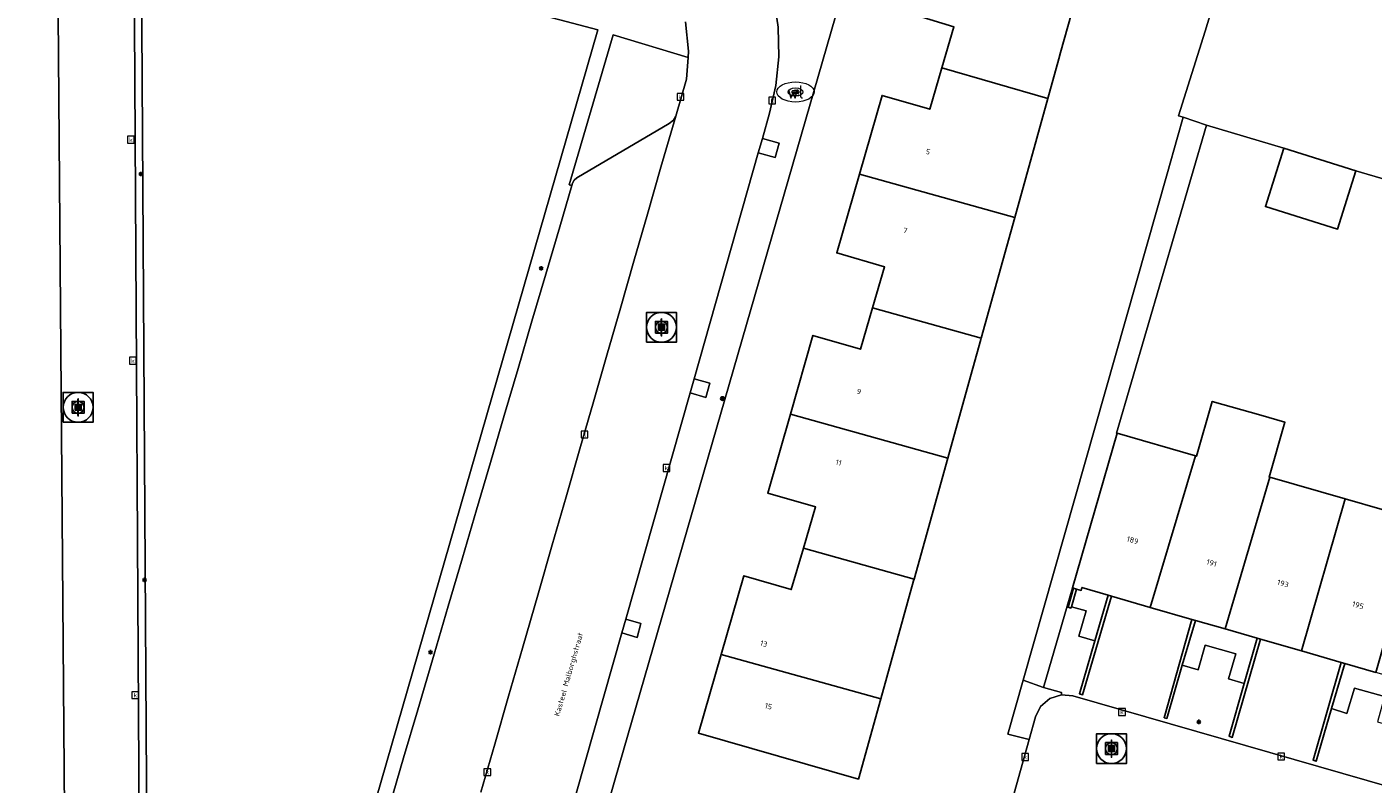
# Model space of a CAD drawing. Header units: metres. Extents: x 197147 to 199131, y 355511 to 356703.
# Tile 145 of 225: x 198569 to 198659, y 355840 to 355890. Entities that reach past the tile are written whole.
import ezdxf
from ezdxf.enums import TextEntityAlignment as Align

# ---------------------------------------------------------------- set-up
doc = ezdxf.new("R2010")
doc.units = ezdxf.units.M
for name, color, linetype, lineweight in [('B-WE-GR-BEPLANTING_CULTUUR_HEESTERS-G', 252, 'Continuous', 18), ('B-WE-GR-GRAS_KRUIDENRIJK-G', 252, 'Continuous', 18), ('B-WE-KL-ET_LS_OV_LICHTMAST-S', 252, 'Continuous', 25), ('B-WE-KL-WATER_PUT-S', 252, 'Continuous', 25), ('B-WE-KL-WATER_PUT-S @ 0.05', 252, 'Continuous', 25), ('B-WE-KL-WATER_PUT-S @ 0.1', 252, 'Continuous', 25), ('B-WE-KL-WATER_PUT-S @ 0.2', 252, 'Continuous', 25), ('B-WE-KL-WATER_PUT-S @ 0.5 (1)', 252, 'Continuous', 25), ('B-WE-KL-WATER_PUT-S @ 0.5 (2)', 252, 'Continuous', 25), ('B-WE-OG-BEBOUWING_STRAATNAAM-T18', 252, 'Continuous', 18), ('B-WE-OG-TERREIN_ERF-G', 252, 'Continuous', 18), ('B-WE-RI-GWA_KOLK-S', 252, 'Continuous', 25), ('B-WE-RI-GWA_RIOOLPUT-S', 252, 'Continuous', 25), ('B-WE-RI-GWA_RIOOLPUT-S @ 0.05', 252, 'Continuous', 25), ('B-WE-RI-GWA_RIOOLPUT-S @ 0.1', 252, 'Continuous', 25), ('B-WE-RI-GWA_RIOOLPUT-S @ 0.2', 252, 'Continuous', 25), ('B-WE-RI-GWA_RIOOLPUT-S @ 0.5 (1)', 252, 'Continuous', 25), ('B-WE-RI-GWA_RIOOLPUT-S @ 0.5 (2)', 252, 'Continuous', 25), ('B-WE-VH-ONVERHARD-G', 252, 'Continuous', 18), ('B-WE-VH-VERHARDING_ASFALT-G', 252, 'Continuous', 18), ('B-WE-VH-VERHARDING_BETONSTRAATSTEEN-G', 252, 'Continuous', 18), ('B-WE-VH-VERHARDING_OPEN-G', 252, 'Continuous', 18), ('B-WE-VH-VERHARDING_TEGEL-G', 252, 'Continuous', 18), ('X-XX-AL-ALGEMEEN-G', 7, 'Continuous', 18), ('X-XX-AL-ALGEMEEN-S', 7, 'Continuous', 25), ('X-XX-AL-ALGEMEEN-S @ 0.05', 7, 'Continuous', 25), ('X-XX-AL-ALGEMEEN-S @ 0.1', 7, 'Continuous', 25), ('X-XX-AL-ALGEMEEN-S @ 0.2', 7, 'Continuous', 25), ('X-XX-AL-ALGEMEEN-S @ 0.5 (1)', 7, 'Continuous', 25), ('X-XX-AL-ALGEMEEN-S @ 0.5 (2)', 7, 'Continuous', 25)]:
    doc.layers.add(name, color=color, linetype=linetype, lineweight=lineweight)
for name, color, linetype in [('B-WE-IE-TERREINAFSCHEIDING_KUNSTMATIG_MUUR-G', 252, 'IE-TERREINAFSCHEIDING-KUNSTMATIG-DICHT'), ('B-WE-OG-BEBOUWING-GV', 252, 'Continuous'), ('B-WE-OG-BEBOUWING_HUISNUMMER-T18', 252, 'Continuous')]:
    doc.layers.add(name, color=color, linetype=linetype)
doc.styles.add('NLCS-ISO', font='NLCS-ISO.ttf')
doc.styles.add('NLCS-ISO-ANNOTATIEF-T18', font='NLCS-ISO.ttf', dxfattribs={"height": 1.8})
doc.styles.add('NLCS-ISO-M-T18', font='NLCS-ISO.ttf', dxfattribs={"height": 1.8})
doc.linetypes.add('IE-TERREINAFSCHEIDING-KUNSTMATIG-DICHT', pattern='A,8,-1,[82,NLCS.SHX,S=0.75,R=90,X=0,Y=0],-1', length=10)

# ---------------------------------------------------------------- blocks, each defined once
blk = doc.blocks.new('SIE-WEG_AFVALBAK_TYPE_01')
for radius in [0.25, 0.156]:
    blk.add_circle((0, 0), radius)
blk = doc.blocks.new('*U846')
at = {"layer": 'X-XX-AL-ALGEMEEN-S @ 0.05', "xscale": 0.05, "yscale": 0.05, "zscale": 0.05}
blk.add_blockref('SIE-WEG_AFVALBAK_TYPE_01', (198615.714, 355865.345), dxfattribs=at)
at = {"layer": 'X-XX-AL-ALGEMEEN-S @ 0.1', "xscale": 0.1, "yscale": 0.1, "zscale": 0.1}
blk.add_blockref('SIE-WEG_AFVALBAK_TYPE_01', (198615.714, 355865.345), dxfattribs=at)
at = {"layer": 'X-XX-AL-ALGEMEEN-S @ 0.2', "xscale": 0.2, "yscale": 0.2, "zscale": 0.2}
blk.add_blockref('SIE-WEG_AFVALBAK_TYPE_01', (198615.714, 355865.345), dxfattribs=at)
at = {"layer": 'X-XX-AL-ALGEMEEN-S @ 0.5 (1)', "xscale": 0.5, "yscale": 0.5, "zscale": 0.5}
blk.add_blockref('SIE-WEG_AFVALBAK_TYPE_01', (198615.714, 355865.345), dxfattribs=at)
at = {"layer": 'X-XX-AL-ALGEMEEN-S @ 0.5 (2)', "xscale": 0.5, "yscale": 0.5, "zscale": 0.5}
blk.add_blockref('SIE-WEG_AFVALBAK_TYPE_01', (198615.714, 355865.345), dxfattribs=at)
blk = doc.blocks.new('B-SIE-WEG_LICHTMAST-SO')
at = {"ltscale": 0.1}
for p, q in [((-0.33, 0.19), (-0.67, 0.39)), ((0, 0.39), (0, 0.77)), ((0.33, 0.19), (0.67, 0.39)), ((-0.33, -0.19), (-0.67, -0.39)), ((0, -0.39), (0, -0.77)), ((0.33, -0.19), (0.67, -0.39))]:
    blk.add_line(p, q, dxfattribs=at)
at = {"flags": 128}
for points in [[(-0.35, 0.15), (0.35, 0.15)], [(-0.35, -0.15), (0.35, -0.15)]]:
    blk.add_lwpolyline(points, dxfattribs=at)
at = {"ltscale": 0.1}
blk.add_circle((0, 0), 0.386, dxfattribs=at)
at = {"style": 'NLCS-ISO'}
blk.add_attdef('TYPE', text='', height=0.549, dxfattribs=at).set_placement((0, 0.77), align=Align.BOTTOM_CENTER)
blk = doc.blocks.new('SRI-PUT_INSPECTIE-SO')
at = {"lineweight": -3, "flags": 128}
blk.add_lwpolyline([(-2, -2), (2, -2), (2, 2), (-2, 2)], close=True, dxfattribs=at)
at = {"lineweight": -3, "ltscale": 1.5}
blk.add_circle((0, 0), 2, dxfattribs=at)
at = {"ltscale": 0.1, "style": 'NLCS-ISO'}
blk.add_text('I', height=2.5, dxfattribs=at).set_placement((0, -0.01), align=Align.MIDDLE_CENTER)
blk = doc.blocks.new('*U1055')
at = {"layer": 'B-WE-RI-GWA_RIOOLPUT-S @ 0.05', "xscale": 0.05, "yscale": 0.05, "zscale": 0.05}
blk.add_blockref('SRI-PUT_INSPECTIE-SO', (198641.779, 355841.894), dxfattribs=at)
at = {"layer": 'B-WE-RI-GWA_RIOOLPUT-S @ 0.1', "xscale": 0.1, "yscale": 0.1, "zscale": 0.1}
blk.add_blockref('SRI-PUT_INSPECTIE-SO', (198641.779, 355841.894), dxfattribs=at)
at = {"layer": 'B-WE-RI-GWA_RIOOLPUT-S @ 0.2', "xscale": 0.2, "yscale": 0.2, "zscale": 0.2}
blk.add_blockref('SRI-PUT_INSPECTIE-SO', (198641.779, 355841.894), dxfattribs=at)
at = {"layer": 'B-WE-RI-GWA_RIOOLPUT-S @ 0.5 (1)', "xscale": 0.5, "yscale": 0.5, "zscale": 0.5}
blk.add_blockref('SRI-PUT_INSPECTIE-SO', (198641.779, 355841.894), dxfattribs=at)
at = {"layer": 'B-WE-RI-GWA_RIOOLPUT-S @ 0.5 (2)', "xscale": 0.5, "yscale": 0.5, "zscale": 0.5}
blk.add_blockref('SRI-PUT_INSPECTIE-SO', (198641.779, 355841.894), dxfattribs=at)
blk = doc.blocks.new('BGT-KOLK-SO')
at = {"color": 0, "linetype": 'ByBlock', "lineweight": 18}
blk.add_lwpolyline([(-0.045, -0.045), (0.045, -0.045), (0.045, 0.045), (-0.045, 0.045)], close=True, dxfattribs=at)
at = {"color": 0, "linetype": 'ByBlock', "lineweight": 18, "style": 'NLCS-ISO-M-T18'}
blk.add_text('k', height=0.06, dxfattribs=at).set_placement((0, 0), align=Align.MIDDLE_CENTER)
blk = doc.blocks.new('SKL-WATERLEIDINGPUT-SO')
at = {"color": 0, "linetype": 'ByBlock', "lineweight": 18}
blk.add_ellipse((0, 0), major_axis=(2.5, 0), ratio=0.54, dxfattribs=at)
at = {"color": 0, "linetype": 'ByBlock', "lineweight": 18, "style": 'NLCS-ISO'}
blk.add_text('wl', height=1.8, dxfattribs=at).set_placement((0, 0), align=Align.MIDDLE_CENTER)
blk = doc.blocks.new('*U1069')
at = {"layer": 'B-WE-KL-WATER_PUT-S @ 0.05', "xscale": 0.05, "yscale": 0.05, "zscale": 0.05}
blk.add_blockref('SKL-WATERLEIDINGPUT-SO', (198620.604, 355885.891), dxfattribs=at)
at = {"layer": 'B-WE-KL-WATER_PUT-S @ 0.1', "xscale": 0.1, "yscale": 0.1, "zscale": 0.1}
blk.add_blockref('SKL-WATERLEIDINGPUT-SO', (198620.604, 355885.891), dxfattribs=at)
at = {"layer": 'B-WE-KL-WATER_PUT-S @ 0.2', "xscale": 0.2, "yscale": 0.2, "zscale": 0.2}
blk.add_blockref('SKL-WATERLEIDINGPUT-SO', (198620.604, 355885.891), dxfattribs=at)
at = {"layer": 'B-WE-KL-WATER_PUT-S @ 0.5 (1)', "xscale": 0.5, "yscale": 0.5, "zscale": 0.5}
blk.add_blockref('SKL-WATERLEIDINGPUT-SO', (198620.604, 355885.891), dxfattribs=at)
at = {"layer": 'B-WE-KL-WATER_PUT-S @ 0.5 (2)', "xscale": 0.5, "yscale": 0.5, "zscale": 0.5}
blk.add_blockref('SKL-WATERLEIDINGPUT-SO', (198620.604, 355885.891), dxfattribs=at)
blk = doc.blocks.new('*U1151')
at = {"layer": 'B-WE-RI-GWA_RIOOLPUT-S @ 0.05', "xscale": 0.05, "yscale": 0.05, "zscale": 0.05}
blk.add_blockref('SRI-PUT_INSPECTIE-SO', (198572.528, 355864.761), dxfattribs=at)
at = {"layer": 'B-WE-RI-GWA_RIOOLPUT-S @ 0.1', "xscale": 0.1, "yscale": 0.1, "zscale": 0.1}
blk.add_blockref('SRI-PUT_INSPECTIE-SO', (198572.528, 355864.761), dxfattribs=at)
at = {"layer": 'B-WE-RI-GWA_RIOOLPUT-S @ 0.2', "xscale": 0.2, "yscale": 0.2, "zscale": 0.2}
blk.add_blockref('SRI-PUT_INSPECTIE-SO', (198572.528, 355864.761), dxfattribs=at)
at = {"layer": 'B-WE-RI-GWA_RIOOLPUT-S @ 0.5 (1)', "xscale": 0.5, "yscale": 0.5, "zscale": 0.5}
blk.add_blockref('SRI-PUT_INSPECTIE-SO', (198572.528, 355864.761), dxfattribs=at)
at = {"layer": 'B-WE-RI-GWA_RIOOLPUT-S @ 0.5 (2)', "xscale": 0.5, "yscale": 0.5, "zscale": 0.5}
blk.add_blockref('SRI-PUT_INSPECTIE-SO', (198572.528, 355864.761), dxfattribs=at)
blk = doc.blocks.new('*U1166')
at = {"layer": 'B-WE-RI-GWA_RIOOLPUT-S @ 0.05', "xscale": 0.05, "yscale": 0.05, "zscale": 0.05}
blk.add_blockref('SRI-PUT_INSPECTIE-SO', (198611.622, 355870.122), dxfattribs=at)
at = {"layer": 'B-WE-RI-GWA_RIOOLPUT-S @ 0.1', "xscale": 0.1, "yscale": 0.1, "zscale": 0.1}
blk.add_blockref('SRI-PUT_INSPECTIE-SO', (198611.622, 355870.122), dxfattribs=at)
at = {"layer": 'B-WE-RI-GWA_RIOOLPUT-S @ 0.2', "xscale": 0.2, "yscale": 0.2, "zscale": 0.2}
blk.add_blockref('SRI-PUT_INSPECTIE-SO', (198611.622, 355870.122), dxfattribs=at)
at = {"layer": 'B-WE-RI-GWA_RIOOLPUT-S @ 0.5 (1)', "xscale": 0.5, "yscale": 0.5, "zscale": 0.5}
blk.add_blockref('SRI-PUT_INSPECTIE-SO', (198611.622, 355870.122), dxfattribs=at)
at = {"layer": 'B-WE-RI-GWA_RIOOLPUT-S @ 0.5 (2)', "xscale": 0.5, "yscale": 0.5, "zscale": 0.5}
blk.add_blockref('SRI-PUT_INSPECTIE-SO', (198611.622, 355870.122), dxfattribs=at)

msp = doc.modelspace()

# ---------------------------------------------------------------- linework, layer by layer
at = {"layer": 'B-WE-GR-BEPLANTING_CULTUUR_HEESTERS-G', "ltscale": 0.2, "flags": 128}
for points in [[(198583.714, 355820.198), (198586.857, 355818.962), (198588.234, 355823.736), (198587.753, 355823.874), (198586.529, 355819.628), (198583.897, 355820.663), (198578.968, 355822.601), (198578.252, 355823.017), (198577.684, 355823.626), (198577.321, 355824.375), (198577.192, 355825.193), (198576.76, 355897.551), (198597.705, 355892.062), (198597.832, 355892.546), (198576.256, 355898.2), (198576.692, 355825.152), (198576.839, 355824.224), (198577.267, 355823.34), (198577.937, 355822.622), (198578.75, 355822.15), (198583.714, 355820.198)], [(198605.62, 355879.624), (198605.663, 355879.771), (198605.771, 355879.976), (198605.946, 355880.129), (198612.13, 355883.769), (198612.43, 355884.011), (198612.58, 355884.271), (198613.297, 355886.758), (198613.41, 355888.21), (198608.386, 355889.715), (198605.427, 355879.671), (198605.62, 355879.624)]]:
    msp.add_lwpolyline(points, close=True, dxfattribs=at)
at = {"layer": 'B-WE-GR-GRAS_KRUIDENRIJK-G', "ltscale": 0.2, "flags": 128}
for points in [[(198648.148, 355883.665), (198653.32, 355882.125), (198658.154, 355880.613), (198665.233, 355878.529), (198668.443, 355877.606), (198669.599, 355877.273), (198674.558, 355896.452), (198655.757, 355901.872), (198652.019, 355902.938), (198648.062, 355889.963), (198646.273, 355884.289), (198646.582, 355884.207), (198648.148, 355883.665)], [(198607.359, 355890.049), (198602.167, 355891.41), (198597.832, 355892.546), (198597.705, 355892.062), (198576.76, 355897.551), (198577.192, 355825.193), (198577.321, 355824.375), (198577.684, 355823.626), (198578.252, 355823.017), (198578.968, 355822.601), (198583.897, 355820.663), (198586.529, 355819.628), (198587.753, 355823.874), (198588.234, 355823.736), (198607.359, 355890.049)]]:
    msp.add_lwpolyline(points, close=True, dxfattribs=at)
at = {"layer": 'B-WE-IE-TERREINAFSCHEIDING_KUNSTMATIG_MUUR-G', "ltscale": 0.2, "flags": 128}
for points in [[(198639.091, 355851.403), (198639.433, 355852.585), (198639.226, 355852.645), (198638.869, 355851.374), (198639.065, 355851.313), (198639.091, 355851.403)], [(198641.554, 355852.171), (198640.67, 355849.116), (198639.644, 355845.571), (198639.841, 355845.505), (198641.781, 355852.105), (198641.554, 355852.171)], [(198646.522, 355847.48), (198647.4, 355850.486), (198647.171, 355850.552), (198645.312, 355843.966), (198645.483, 355843.923), (198646.522, 355847.48)], [(198651.546, 355849.291), (198650.68, 355846.26), (198649.669, 355842.724), (198649.878, 355842.64), (198651.765, 355849.228), (198651.546, 355849.291)], [(198657.175, 355847.669), (198655.297, 355841.116), (198655.49, 355841.046), (198656.532, 355844.586), (198657.419, 355847.599), (198657.175, 355847.669)]]:
    msp.add_lwpolyline(points, close=True, dxfattribs=at)
at = {"layer": 'B-WE-OG-BEBOUWING-GV', "ltscale": 0.2, "flags": 128}
for points in [[(198638.254, 355888.121), (198638.367, 355888.527), (198639.786, 355893.629), (198629.512, 355896.487), (198628.005, 355891.227), (198631.221, 355890.262), (198630.419, 355887.505), (198637.509, 355885.443), (198638.254, 355888.121)], [(198637.509, 355885.443), (198630.419, 355887.505), (198629.617, 355884.747), (198626.41, 355885.662), (198624.888, 355880.385), (198635.296, 355877.489), (198637.509, 355885.443)], [(198653.32, 355882.125), (198652.097, 355878.216), (198656.931, 355876.704), (198658.154, 355880.613), (198653.32, 355882.125)], [(198635.296, 355877.489), (198624.888, 355880.385), (198623.366, 355875.107), (198626.571, 355874.168), (198625.765, 355871.418), (198633.044, 355869.394), (198635.296, 355877.489)], [(198633.018, 355869.3), (198633.044, 355869.394), (198625.765, 355871.418), (198624.96, 355868.668), (198621.773, 355869.578), (198620.261, 355864.297), (198630.81, 355861.363), (198632.217, 355866.422), (198633.018, 355869.3)], [(198647.4, 355850.486), (198649.392, 355849.912), (198652.388, 355860.078), (198652.339, 355860.092), (198653.396, 355863.763), (198651.778, 355864.228), (198648.533, 355865.162), (198647.477, 355861.491), (198647.414, 355861.509), (198644.372, 355851.359), (198647.171, 355850.552), (198647.4, 355850.486)], [(198630.81, 355861.363), (198620.261, 355864.297), (198618.75, 355859.017), (198621.951, 355858.083), (198621.135, 355855.319), (198628.554, 355853.255), (198630.81, 355861.363)], [(198639.433, 355852.585), (198639.749, 355852.494), (198639.793, 355852.678), (198641.554, 355852.171), (198641.781, 355852.105), (198644.372, 355851.359), (198647.414, 355861.509), (198642.152, 355863.022), (198639.167, 355852.662), (198639.226, 355852.645), (198639.433, 355852.585)], [(198649.392, 355849.912), (198651.546, 355849.291), (198651.765, 355849.228), (198654.512, 355848.437), (198657.43, 355858.627), (198652.388, 355860.078), (198649.392, 355849.912)], [(198657.419, 355847.599), (198659.491, 355847.002), (198662.408, 355857.195), (198657.43, 355858.627), (198654.512, 355848.437), (198657.175, 355847.669), (198657.419, 355847.599)], [(198628.554, 355853.255), (198621.135, 355855.319), (198620.319, 355852.555), (198617.14, 355853.48), (198615.628, 355848.201), (198626.321, 355845.225), (198628.523, 355853.143), (198628.554, 355853.255)], [(198626.321, 355845.225), (198615.628, 355848.201), (198614.115, 355842.921), (198624.826, 355839.853), (198626.321, 355845.225)]]:
    msp.add_lwpolyline(points, close=True, dxfattribs=at)
at = {"layer": 'B-WE-OG-TERREIN_ERF-G', "ltscale": 0.2, "flags": 128}
for points in [[(198533.601, 355914.957), (198532.049, 355915.362), (198525.908, 355916.964), (198525.293, 355917.053), (198524.636, 355917.025), (198523.971, 355916.863), (198523.339, 355916.566), (198522.78, 355916.147), (198522.326, 355915.635), (198521.993, 355915.068), (198521.783, 355914.483), (198487.496, 355782.276), (198574.157, 355760.137), (198578.928, 355776.77), (198589.329, 355813.026), (198585.38, 355814.269), (198571.775, 355818.022), (198571.131, 355899.543), (198571.086, 355905.181), (198564.775, 355906.827), (198559.835, 355908.115), (198533.943, 355914.868), (198533.601, 355914.957)], [(198639.433, 355852.585), (198639.091, 355851.403), (198640.08, 355851.126), (198639.594, 355849.42), (198640.67, 355849.116), (198641.554, 355852.171), (198639.793, 355852.678), (198639.749, 355852.494), (198639.433, 355852.585)], [(198647.4, 355850.486), (198646.522, 355847.48), (198647.582, 355847.164), (198648.062, 355848.832), (198650.105, 355848.243), (198649.612, 355846.565), (198650.68, 355846.26), (198651.546, 355849.291), (198649.392, 355849.912), (198647.4, 355850.486)], [(198657.419, 355847.599), (198656.532, 355844.586), (198657.545, 355844.243), (198658.057, 355845.945), (198660.083, 355845.378), (198659.601, 355843.694), (198660.684, 355843.374), (198661.541, 355846.411), (198659.491, 355847.002), (198657.419, 355847.599)]]:
    msp.add_lwpolyline(points, close=True, dxfattribs=at)
for points in [[(198634.248, 355835.321), (198636.254, 355842.511), (198634.841, 355842.871), (198635.865, 355846.476), (198645.504, 355880.412), (198646.2, 355882.861), (198646.582, 355884.207), (198646.273, 355884.289), (198648.062, 355889.963), (198652.019, 355902.938), (198636.099, 355907.479), (198628.663, 355909.6), (198608.502, 355839.772), (198589.691, 355773.649)], [(198639.786, 355893.629), (198638.367, 355888.527), (198638.367, 355888.527), (198638.254, 355888.121), (198637.509, 355885.443), (198635.296, 355877.489), (198633.044, 355869.394), (198633.018, 355869.3), (198632.217, 355866.422), (198630.81, 355861.363), (198628.554, 355853.255), (198628.523, 355853.143), (198626.321, 355845.225), (198624.826, 355839.853), (198614.115, 355842.921), (198615.628, 355848.201), (198617.14, 355853.48), (198620.319, 355852.555), (198621.135, 355855.319), (198621.951, 355858.083), (198618.75, 355859.017), (198620.261, 355864.297), (198621.773, 355869.578), (198624.96, 355868.668), (198625.765, 355871.418), (198626.571, 355874.168), (198623.366, 355875.107), (198624.888, 355880.385), (198626.41, 355885.662), (198629.617, 355884.747), (198630.419, 355887.505), (198631.221, 355890.262)], [(198665.233, 355878.529), (198658.154, 355880.613), (198656.931, 355876.704), (198652.097, 355878.216), (198653.32, 355882.125), (198653.32, 355882.125), (198648.148, 355883.665), (198642.127, 355863.029), (198642.152, 355863.022), (198647.414, 355861.509), (198647.477, 355861.491), (198648.533, 355865.162), (198651.778, 355864.228), (198653.396, 355863.763), (198652.339, 355860.092), (198652.388, 355860.078), (198657.43, 355858.627), (198662.408, 355857.195)], [(198660.083, 355845.378), (198658.057, 355845.945), (198657.545, 355844.243), (198656.532, 355844.586), (198655.49, 355841.046), (198655.297, 355841.116), (198657.175, 355847.669), (198654.512, 355848.437), (198651.765, 355849.228), (198649.878, 355842.64), (198649.669, 355842.724), (198650.68, 355846.26), (198649.612, 355846.565), (198650.105, 355848.243), (198648.062, 355848.832), (198647.582, 355847.164), (198646.522, 355847.48), (198645.483, 355843.923), (198645.312, 355843.966), (198647.171, 355850.552), (198644.372, 355851.359), (198641.781, 355852.105), (198639.841, 355845.505), (198639.644, 355845.571), (198640.67, 355849.116), (198639.594, 355849.42), (198640.08, 355851.126), (198639.091, 355851.403), (198639.065, 355851.313), (198638.869, 355851.374), (198639.226, 355852.645), (198639.167, 355852.662), (198637.225, 355845.994), (198638.42, 355845.643), (198638.425, 355845.499), (198639.182, 355845.43), (198667.227, 355837.369)]]:
    msp.add_lwpolyline(points, dxfattribs=at)
at = {"layer": 'B-WE-VH-ONVERHARD-G', "ltscale": 0.2, "flags": 128}
for points in [[(198618.385, 355882.779), (198618.113, 355881.821), (198619.237, 355881.506), (198619.503, 355882.449), (198618.385, 355882.779)], [(198613.805, 355866.679), (198613.536, 355865.732), (198614.593, 355865.424), (198614.867, 355866.371), (198613.805, 355866.679)], [(198609.224, 355850.576), (198608.96, 355849.649), (198609.985, 355849.338), (198610.244, 355850.288), (198609.224, 355850.576)]]:
    msp.add_lwpolyline(points, close=True, dxfattribs=at)
at = {"layer": 'B-WE-VH-VERHARDING_ASFALT-G', "ltscale": 0.2, "flags": 128}
for points in [[(198602.234, 355826.004), (198608.96, 355849.649), (198609.224, 355850.576), (198613.536, 355865.732), (198613.805, 355866.679), (198618.113, 355881.821), (198618.385, 355882.779), (198618.866, 355884.468), (198619.282, 355886.32), (198619.477, 355888.252), (198619.433, 355890.223), (198619.144, 355892.188)], [(198613.231, 355890.6), (198613.442, 355888.629), (198613.41, 355888.21), (198613.297, 355886.758), (198612.58, 355884.271), (198611.591, 355880.841), (198610.685, 355877.697), (198609.779, 355874.553), (198608.873, 355871.408), (198607.967, 355868.264), (198607.06, 355865.12), (198606.154, 355861.976), (198605.228, 355858.761), (198604.301, 355855.547), (198603.375, 355852.333), (198602.307, 355848.628), (198601.381, 355845.414), (198600.454, 355842.2), (198599.528, 355838.986)]]:
    msp.add_lwpolyline(points, dxfattribs=at)
at = {"layer": 'B-WE-VH-VERHARDING_BETONSTRAATSTEEN-G', "ltscale": 0.2, "flags": 128}
msp.add_lwpolyline([(198586.857, 355818.962), (198583.714, 355820.198), (198578.75, 355822.15), (198577.937, 355822.622), (198577.267, 355823.34), (198576.839, 355824.224), (198576.692, 355825.152), (198576.256, 355898.2), (198571.131, 355899.543), (198571.775, 355818.022), (198585.38, 355814.269), (198586.857, 355818.962)], close=True, dxfattribs=at)
for points in [[(198599.528, 355838.986), (198600.454, 355842.2), (198601.381, 355845.414), (198602.307, 355848.628), (198603.375, 355852.333), (198604.301, 355855.547), (198605.228, 355858.761), (198606.154, 355861.976), (198607.06, 355865.12), (198607.967, 355868.264), (198608.873, 355871.408), (198609.779, 355874.553), (198610.685, 355877.697), (198611.591, 355880.841), (198612.58, 355884.271), (198612.43, 355884.011), (198612.13, 355883.769), (198605.946, 355880.129), (198605.771, 355879.976), (198605.663, 355879.771), (198605.663, 355879.771), (198605.62, 355879.624), (198604.802, 355876.845), (198603.874, 355873.687), (198602.945, 355870.53), (198602.016, 355867.372), (198601.087, 355864.215), (198600.158, 355861.057), (198599.23, 355857.9), (198598.28, 355854.672), (198597.331, 355851.444), (198596.381, 355848.217), (198595.287, 355844.496), (198594.337, 355841.268), (198593.388, 355838.041)], [(198667.227, 355837.369), (198639.182, 355845.43), (198638.425, 355845.499), (198637.639, 355845.252), (198637.017, 355844.712), (198636.678, 355844.031), (198636.254, 355842.511), (198634.248, 355835.321)]]:
    msp.add_lwpolyline(points, dxfattribs=at)
at = {"layer": 'B-WE-VH-VERHARDING_OPEN-G', "ltscale": 0.2, "flags": 128}
for points in [[(198646.2, 355882.861), (198645.504, 355880.412), (198635.865, 355846.476), (198637.225, 355845.994), (198639.167, 355852.662), (198642.152, 355863.022), (198642.127, 355863.029), (198648.148, 355883.665), (198646.582, 355884.207), (198646.2, 355882.861)], [(198637.225, 355845.994), (198635.865, 355846.476), (198634.841, 355842.871), (198636.254, 355842.511), (198636.678, 355844.031), (198637.017, 355844.712), (198637.639, 355845.252), (198638.425, 355845.499), (198638.42, 355845.643), (198637.225, 355845.994)]]:
    msp.add_lwpolyline(points, close=True, dxfattribs=at)
at = {"layer": 'B-WE-VH-VERHARDING_TEGEL-G', "ltscale": 0.2, "flags": 128}
for points in [[(198589.691, 355773.649), (198608.502, 355839.772), (198628.663, 355909.6)], [(198619.144, 355892.188), (198619.433, 355890.223), (198619.477, 355888.252), (198619.282, 355886.32), (198618.866, 355884.468), (198618.385, 355882.779), (198619.503, 355882.449), (198619.237, 355881.506), (198618.113, 355881.821), (198613.805, 355866.679), (198614.867, 355866.371), (198614.593, 355865.424), (198613.536, 355865.732), (198609.224, 355850.576), (198610.244, 355850.288), (198609.985, 355849.338), (198608.96, 355849.649), (198602.234, 355826.004)], [(198602.167, 355891.41), (198607.359, 355890.049), (198588.234, 355823.736)], [(198593.388, 355838.041), (198594.337, 355841.268), (198595.287, 355844.496), (198596.381, 355848.217), (198597.331, 355851.444), (198598.28, 355854.672), (198599.23, 355857.9), (198600.158, 355861.057), (198601.087, 355864.215), (198602.016, 355867.372), (198602.945, 355870.53), (198603.874, 355873.687), (198604.802, 355876.845), (198605.62, 355879.624), (198605.427, 355879.671), (198608.386, 355889.715), (198613.41, 355888.21), (198613.442, 355888.629), (198613.231, 355890.6)]]:
    msp.add_lwpolyline(points, dxfattribs=at)
at = {"layer": 'X-XX-AL-ALGEMEEN-G', "ltscale": 0.2, "flags": 128}
for points in [[(198618.385, 355882.779), (198618.113, 355881.821), (198619.237, 355881.506), (198619.503, 355882.449), (198618.385, 355882.779)], [(198613.805, 355866.679), (198613.536, 355865.732), (198614.593, 355865.424), (198614.867, 355866.371), (198613.805, 355866.679)], [(198608.96, 355849.649), (198609.985, 355849.338), (198610.244, 355850.288), (198609.224, 355850.576), (198608.96, 355849.649)]]:
    msp.add_lwpolyline(points, close=True, dxfattribs=at)

# ---------------------------------------------------------------- block references
at = {"layer": 'B-WE-KL-ET_LS_OV_LICHTMAST-S', "xscale": 0.2, "yscale": 0.2, "zscale": 0.2}
for p in [(198576.74, 355880.393), (198603.553, 355874.072), (198576.982, 355853.197), (198596.153, 355848.353), (198647.626, 355843.68)]:
    msp.add_blockref('B-SIE-WEG_LICHTMAST-SO', p, dxfattribs=at)
at = {"layer": 'B-WE-KL-WATER_PUT-S'}
msp.add_blockref('*U1069', (0, 0), dxfattribs=at)
at = {"layer": 'B-WE-RI-GWA_KOLK-S', "xscale": 5, "yscale": 5, "zscale": 5}
for p in [(198612.895, 355885.558), (198619.048, 355885.316), (198576.067, 355882.693), (198576.202, 355867.887), (198606.462, 355862.939), (198611.952, 355860.697), (198576.364, 355845.471), (198642.484, 355844.347), (198636.001, 355841.331), (198653.159, 355841.371), (198599.952, 355840.312)]:
    msp.add_blockref('BGT-KOLK-SO', p, dxfattribs=at)
at = {"layer": 'B-WE-RI-GWA_RIOOLPUT-S'}
for name in ['*U1166', '*U1151', '*U1055']:
    msp.add_blockref(name, (0, 0), dxfattribs=at)
at = {"layer": 'X-XX-AL-ALGEMEEN-S'}
msp.add_blockref('*U846', (0, 0), dxfattribs=at)

# ---------------------------------------------------------------- texts
at = {"layer": 'B-WE-OG-BEBOUWING_HUISNUMMER-T18', "style": 'NLCS-ISO-ANNOTATIEF-T18'}
for s, rotation, p in [('5', 343.9, (198629.484, 355881.888)), ('5', 343.9, (198629.484, 355881.888)), ('7', 343.9, (198627.961, 355876.604)), ('7', 343.9, (198627.961, 355876.604)), ('9', 344, (198624.857, 355865.817)), ('9', 344, (198624.857, 355865.817)), ('11', 344, (198623.496, 355861.062)), ('11', 344, (198623.496, 355861.062)), ('189', 343.9, (198643.197, 355855.86)), ('189', 343.9, (198643.197, 355855.86)), ('191', 343.9, (198648.491, 355854.334)), ('191', 343.9, (198648.491, 355854.334)), ('193', 343.9, (198653.27, 355852.957)), ('193', 343.9, (198653.27, 355852.957)), ('195', 344, (198658.305, 355851.506)), ('195', 344, (198658.305, 355851.506)), ('13', 343.8, (198618.478, 355848.925)), ('13', 343.8, (198618.478, 355848.925)), ('15', 344, (198618.795, 355844.731)), ('15', 344, (198618.795, 355844.731))]:
    msp.add_text(s, height=0.36, rotation=rotation, dxfattribs=at).set_placement(p, align=Align.MIDDLE_CENTER)
at = {"layer": 'B-WE-OG-BEBOUWING_STRAATNAAM-T18', "style": 'NLCS-ISO-ANNOTATIEF-T18'}
msp.add_text('Kasteel Malborghstraat', height=0.36, rotation=73.9, dxfattribs=at).set_placement((198605.403, 355846.868), align=Align.MIDDLE_CENTER)

doc.saveas('drawing.dxf')
